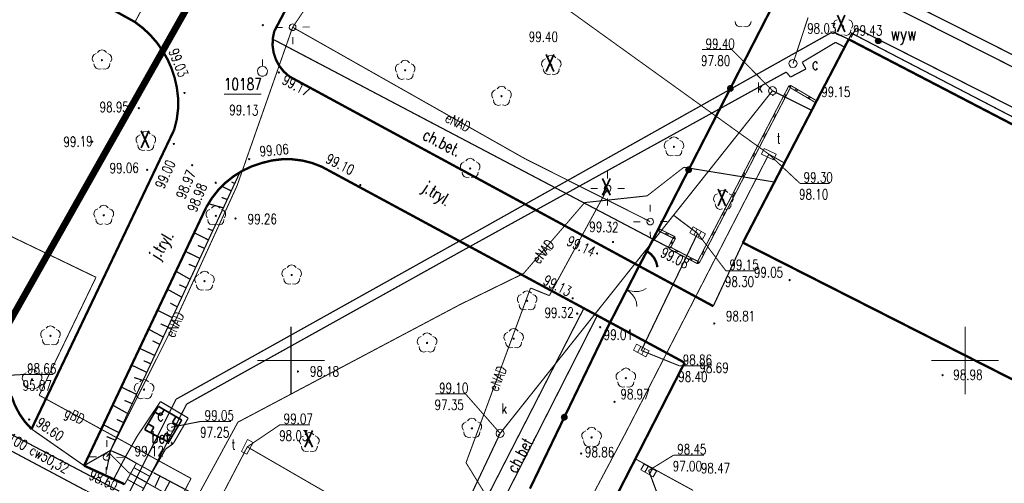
# Model space of a CAD drawing. Header units: metres. Extents: x 7501691 to 7504871, y 5814048 to 5814963.
# Tile 73 of 90: x 7504359 to 7504433, y 5814543 to 5814578. Entities that reach past the tile are written whole.
import ezdxf
from ezdxf.enums import TextEntityAlignment as Align

# ---------------------------------------------------------------- set-up
doc = ezdxf.new("R2010")
doc.units = ezdxf.units.M
doc.header["$MEASUREMENT"] = 0
for name, pattern in [('1', [0]), ('11', [3, 2.5, -0.5]), ('BUD', [0]), ('BUI', [0]), ('KOJ', [0]), ('KOU', [2, 1.5, -0.5]), ('UEB', [0]), ('UPC', [0]), ('UPG', [0]), ('UPK', [0]), ('UPT', [0]), ('WSQ', [1.75, 1.25, -0.5])]:
    doc.linetypes.add(name, pattern=pattern)
doc.layers.get('0').update_dxf_attribs({"linetype": 'CONTINUOUS'})
for name, color, linetype, lineweight in [('EBTPO_L_2', 7, 'CONTINUOUS', 15), ('EBTPO_L_4', 7, 'BUI', 25), ('EBUPP_L_1', 7, 'BUD', 35), ('KRZYZE_L_0', 7, '1', 18), ('SDROK_T_0', 7, 'CONTINUOUS', 18), ('SDROK_T_1', 7, 'CONTINUOUS', 18), ('SDRPK_L_0', 7, 'KOJ', 35), ('SDRPK_L_1', 7, '11', 15), ('SDRPK_L_3', 7, 'KOJ', 35), ('SDRPK_L_4', 7, 'KOU', 18), ('SDRPK_L_5', 7, '11', 18), ('SZNPS_T_0', 7, 'CONTINUOUS', 18), ('SZNPS_T_3', 7, 'CONTINUOUS', 18), ('SZOPO_L_0', 7, 'CONTINUOUS', 35), ('SZOPO_T_0', 7, 'CONTINUOUS', 18), ('SZZPZ_T_0', 3, 'CONTINUOUS', 18), ('UCCOA_T_0', 6, 'CONTINUOUS', 18), ('UCCOC_T_0', 6, 'CONTINUOUS', 15), ('UCCOO_T_0', 6, 'CONTINUOUS', 15), ('UCCPA_T_1', 6, 'CONTINUOUS', 18), ('UCCPOR_L_1', 6, 'UPC', 18), ('UEEOO_T_0', 1, 'CONTINUOUS', 15), ('UEEPA_T_1', 7, 'CONTINUOUS', 18), ('UEEPA_T_3', 1, 'CONTINUOUS', 18), ('UEEPON_L_1', 1, 'UEB', 15), ('UGGOO_T_0', 2, 'CONTINUOUS', 15), ('UGGPON_L_1', 2, 'UPG', 15), ('UKKOA_T_2', 34, 'CONTINUOUS', 15), ('UKKOC_T_0', 3, 'CONTINUOUS', 15), ('UKKOC_T_2', 34, 'CONTINUOUS', 15), ('UKKPA_T_1', 7, 'CONTINUOUS', 18), ('UKKPA_T_5', 7, 'CONTINUOUS', 18), ('UKKPOD_L_1', 3, 'UPK', 18), ('UKKPOR_L_1', 34, 'UPK', 18), ('UTTOA_T_0', 30, 'CONTINUOUS', 15), ('UTTOC_T_0', 30, 'CONTINUOUS', 15), ('UTTPA_T_1', 30, 'CONTINUOUS', 18), ('UTTPO_L_1', 30, 'UPT', 15), ('WUKOS_T_1', 7, 'CONTINUOUS', 15), ('WUKPS_L_6', 7, 'WSQ', 18), ('WWRPH_T_0', 7, 'CONTINUOUS', 15), ('WWRPH_T_1', 7, 'CONTINUOUS', 18)]:
    doc.layers.add(name, color=color, linetype=linetype, lineweight=lineweight)
doc.layers.add('pomiar_18_12_2024', color=7, linetype='CONTINUOUS')
doc.layers.add('ZAKRES', color=7, linetype='CONTINUOUS')
doc.styles.add('STYL_ARIAL', font='simplex', dxfattribs={"width": 0.75, "oblique": 0.1})

# ---------------------------------------------------------------- blocks, each defined once
blk = doc.blocks.new('OTDI')
at = {"color": 0}
for radius in [0.2, 0.18, 0.16, 0.14, 0.12, 0.1, 0.08, 0.06, 0.04, 0.02]:
    blk.add_circle((0, 0), radius, dxfattribs=at)
blk = doc.blocks.new('fdsgfdhgfjh')
at = {"color": 1, "const_width": 0.5}
blk.add_lwpolyline([(199.493, -172.243), (156.73, -247.896), (288.397, -308.04), (317.034, -289.46), (359.345, -311.135), (375.173, -272.058), (199.493, -172.243)], dxfattribs=at)
at = {"layer": 'EBTPO_L_2', "color": 7, "const_width": 0.075}
for points in [[(224.182, -213.315), (223.426, -214.771)], [(224.324, -213.389), (223.568, -214.844)], [(223.879, -213.897), (223.946, -214.117)], [(224.324, -213.389), (224.182, -213.315)], [(224.212, -213.421), (224.293, -213.283)], [(225.17, -213.987), (224.212, -213.421)], [(225.251, -213.849), (224.293, -213.283)], [(224.772, -213.566), (224.595, -213.647)], [(224.868, -213.623), (224.691, -213.704)], [(226.127, -214.552), (225.17, -213.987)], [(226.208, -214.415), (225.251, -213.849)], [(223.804, -214.043), (223.87, -214.262)], [(225.73, -214.132), (225.553, -214.213)], [(225.826, -214.188), (225.648, -214.27)], [(226.127, -214.552), (226.208, -214.415)], [(223.426, -214.771), (222.67, -216.226)], [(223.568, -214.844), (222.812, -216.3)], [(223.124, -215.353), (223.19, -215.572)], [(223.048, -215.498), (223.114, -215.718)], [(222.67, -216.226), (221.914, -217.682)], [(222.812, -216.3), (222.056, -217.755)], [(222.368, -216.808), (222.434, -217.028)], [(222.292, -216.954), (222.359, -217.173)], [(221.914, -217.682), (221.158, -219.137)], [(222.056, -217.755), (221.3, -219.211)], [(221.612, -218.264), (221.678, -218.483)], [(221.536, -218.409), (221.603, -218.629)], [(221.158, -219.137), (220.402, -220.593)], [(221.3, -219.211), (220.544, -220.667)], [(220.856, -219.719), (220.922, -219.939)], [(220.78, -219.865), (220.847, -220.084)], [(220.402, -220.593), (219.646, -222.048)], [(220.544, -220.667), (219.788, -222.122)], [(220.1, -221.175), (220.166, -221.394)], [(220.024, -221.321), (220.091, -221.54)], [(219.646, -222.048), (218.89, -223.504)], [(219.788, -222.122), (219.032, -223.578)], [(219.344, -222.63), (219.41, -222.85)], [(219.268, -222.776), (219.335, -222.995)], [(214.536, -224.092), (214.607, -223.949)], [(215.664, -224.661), (214.536, -224.092)], [(215.736, -224.518), (214.607, -223.949)], [(218.89, -223.504), (218.134, -224.959)], [(219.032, -223.578), (218.276, -225.033)], [(218.588, -224.086), (218.655, -224.305)], [(215.172, -224.233), (214.987, -224.319)], [(215.285, -224.29), (215.1, -224.376)], [(215.237, -225.3), (215.63, -224.552)], [(215.378, -225.374), (215.771, -224.626)], [(215.536, -225.075), (215.433, -224.926)], [(215.575, -225), (215.473, -224.851)], [(215.63, -224.552), (215.771, -224.626)], [(215.664, -224.661), (215.736, -224.518)], [(218.513, -224.232), (218.579, -224.451)], [(215.237, -225.3), (215.378, -225.374)], [(215.271, -225.408), (215.345, -225.266)], [(216.342, -225.965), (215.271, -225.408)], [(216.416, -225.823), (215.345, -225.266)], [(215.88, -225.545), (215.699, -225.631)], [(215.987, -225.601), (215.806, -225.687)], [(218.134, -224.959), (217.379, -226.415)], [(218.276, -225.033), (217.521, -226.489)], [(217.757, -225.687), (217.823, -225.906)], [(217.832, -225.542), (217.899, -225.761)], [(217.413, -226.523), (216.342, -225.965)], [(217.487, -226.381), (216.416, -225.823)], [(216.951, -226.102), (216.77, -226.188)], [(217.058, -226.158), (216.877, -226.244)], [(217.521, -226.489), (217.379, -226.415)], [(217.413, -226.523), (217.487, -226.381)], [(175.781, -241.32), (174.915, -242.881)], [(175.599, -241.649), (176.798, -242.304)], [(175.781, -241.32), (176.981, -241.976)], [(175.356, -242.086), (176.561, -242.748)], [(177.012, -241.904), (176.132, -243.552)], [(175.114, -242.523), (176.326, -243.189)]]:
    blk.add_lwpolyline(points, dxfattribs=at)
at = {"layer": 'EBTPO_L_4', "color": 7, "const_width": 0.125}
for points in [[(176.4, -238.828), (177.412, -237.099)], [(177.412, -237.099), (179.147, -238.114)], [(177.843, -237.351), (177.591, -237.783)], [(177.159, -237.53), (177.591, -237.783)], [(179.147, -238.114), (178.18, -239.767)], [(178.715, -237.861), (178.463, -238.293)], [(178.18, -239.767), (176.4, -238.828)], [(176.652, -238.396), (177.084, -238.649)], [(176.842, -239.061), (177.084, -238.649)], [(178.463, -238.293), (178.895, -238.546)], [(177.738, -239.534), (177.971, -239.091)], [(177.971, -239.091), (178.433, -239.335)]]:
    blk.add_lwpolyline(points, dxfattribs=at)
at = {"layer": 'EBUPP_L_1', "color": 7, "const_width": 0.175}
for points in [[(228.614, -209.87), (220.768, -224.957)], [(306.173, -250.201), (228.614, -209.87)], [(220.768, -224.957), (298.724, -264.526)]]:
    blk.add_lwpolyline(points, dxfattribs=at)
at = {"layer": 'KRZYZE_L_0', "color": 7, "linetype": '1', "const_width": 0.09}
for points in [[(187.25, -236.2), (187.25, -231.2)], [(237.25, -236.2), (237.25, -231.2)], [(184.75, -233.7), (189.75, -233.7)], [(234.75, -233.7), (239.75, -233.7)]]:
    blk.add_lwpolyline(points, dxfattribs=at)
at = {"layer": 'pomiar_18_12_2024', "color": 214, "linetype": '1', "const_width": 0.09}
for points in [[(232.426, -206.807), (269.783, -225.666), (269.433, -226.395), (232.078, -207.532), (232.426, -206.807)], [(306.382, -249.747), (228.844, -209.426), (228.614, -209.87)]]:
    blk.add_lwpolyline(points, dxfattribs=at)
at = {"layer": 'pomiar_18_12_2024', "color": 214}
for p in [(228.844, -209.426), (230.803, -209.994), (222.996, -214.023), (202.668, -239.216)]:
    blk.add_point(p, dxfattribs=at)
at = {"layer": 'SDRPK_L_0', "color": 7, "const_width": 0.175}
for points in [[(175.683, -208.593), (176.27, -209.043), (176.809, -209.549), (177.295, -210.106), (177.723, -210.709), (178.09, -211.351), (178.391, -212.027), (178.623, -212.729), (178.784, -213.45)], [(187.116, -212.623), (186.717, -212.266), (186.385, -211.846), (186.131, -211.374), (185.963, -210.866), (185.886, -210.336), (185.902, -209.801), (186.01, -209.276)], [(178.784, -213.45), (178.879, -214.235), (178.878, -215.025), (178.781, -215.809), (178.59, -216.576)], [(178.59, -216.576), (168.008, -238.783)], [(180.968, -222.329), (181.373, -221.668), (181.852, -221.059), (182.399, -220.509), (183.005, -220.026), (183.664, -219.617), (184.366, -219.288), (185.101, -219.042)], [(185.101, -219.042), (185.836, -218.861), (186.588, -218.771), (187.346, -218.773), (188.098, -218.868), (188.832, -219.053), (189.538, -219.327)], [(180.968, -222.329), (171.905, -241.499)], [(168.008, -238.783), (167.522, -238.249), (167.108, -237.657), (166.772, -237.017), (166.521, -236.34)], [(171.905, -241.499), (174.915, -242.881)]]:
    blk.add_lwpolyline(points, dxfattribs=at)
at = {"layer": 'SDRPK_L_1', "color": 7, "const_width": 0.075}
for points in [[(175.683, -208.593), (177.105, -205.923)], [(217.078, -243.34), (212.817, -241.013)]]:
    blk.add_lwpolyline(points, dxfattribs=at)
at = {"layer": 'SDRPK_L_3', "color": 7, "const_width": 0.175}
for points in [[(150.05, -194.354), (175.683, -208.593)], [(190.197, -201.353), (186.01, -209.276)], [(187.116, -212.623), (218.569, -229.67)], [(189.538, -219.327), (216.446, -233.862)], [(216.446, -233.862), (209.265, -247.896)]]:
    blk.add_lwpolyline(points, dxfattribs=at)
at = {"layer": 'SDRPK_L_4', "color": 7, "const_width": 0.09}
for points in [[(229.17, -209.05), (228.789, -209.734)], [(253.597, -221.406), (229.17, -209.05)], [(218.569, -229.67), (220.768, -224.957)], [(167.999, -238.776), (171.905, -241.499)]]:
    blk.add_lwpolyline(points, dxfattribs=at)
at = {"layer": 'SDRPK_L_5', "color": 7, "const_width": 0.09}
for points in [[(215.308, -225.337), (185.912, -209.866)], [(197.246, -252.718), (208.973, -229.825)], [(198.325, -253.294), (209.968, -230.362)], [(177.571, -236.746), (175.848, -239.307)], [(177.571, -236.746), (179.63, -237.97)], [(179.63, -237.97), (178.517, -239.866)], [(175.848, -239.307), (174.967, -240.856)], [(177.012, -241.904), (177.943, -240.279)], [(177.943, -240.279), (178.517, -239.866)], [(175.781, -241.32), (174.967, -240.856)]]:
    blk.add_lwpolyline(points, dxfattribs=at)
at = {"layer": 'SZNPS_T_0', "color": 7}
for points in [[(185.132, -211.865), (185.132, -211.365)], [(185.132, -211.865), (185.306, -211.908), (185.44, -212.027), (185.504, -212.195), (185.482, -212.373), (185.38, -212.521), (185.221, -212.604), (185.042, -212.604), (184.883, -212.521), (184.781, -212.373), (184.759, -212.195), (184.823, -212.027), (184.957, -211.908), (185.132, -211.865)]]:
    blk.add_lwpolyline(points, dxfattribs=at)
at = {"layer": 'SZNPS_T_3', "color": 7, "const_width": 0.065}
blk.add_lwpolyline([(182.273, -213.938), (185.051, -213.937)], dxfattribs=at)
at = {"layer": 'SZOPO_L_0', "color": 7, "const_width": 0.175}
for points in [[(222.93, -207.475), (219.837, -213.513)], [(219.837, -213.513), (216.743, -219.552)], [(219.702, -213.617), (219.667, -213.507), (219.711, -213.399), (219.814, -213.345), (219.928, -213.369), (219.999, -213.461), (219.994, -213.578), (219.916, -213.664), (219.801, -213.679), (219.702, -213.617)], [(216.743, -219.552), (213.65, -225.59)], [(216.609, -219.656), (216.574, -219.545), (216.618, -219.437), (216.72, -219.383), (216.834, -219.408), (216.905, -219.5), (216.901, -219.616), (216.823, -219.702), (216.707, -219.718), (216.609, -219.656)], [(213.65, -225.59), (213.1, -226.63)], [(213.65, -225.59), (213.946, -225.808), (214.183, -226.089), (214.347, -226.418), (214.43, -226.776)], [(213.1, -226.63), (210.78, -231.15)], [(210.78, -231.15), (207.525, -237.907)], [(207.525, -237.907), (204.974, -243.205)], [(207.391, -238.011), (207.355, -237.9), (207.399, -237.793), (207.502, -237.738), (207.616, -237.763), (207.687, -237.855), (207.683, -237.971), (207.605, -238.057), (207.489, -238.073), (207.391, -238.011)]]:
    blk.add_lwpolyline(points, dxfattribs=at)
at = {"layer": 'SZOPO_T_0', "color": 7}
for points in [[(213.602, -228.355), (213.322, -228.496), (213.018, -228.575), (212.705, -228.589), (212.395, -228.537), (212.104, -228.423)], [(212.104, -228.423), (212.365, -228.596), (212.585, -228.819), (212.754, -229.083), (212.865, -229.377), (212.911, -229.687)]]:
    blk.add_lwpolyline(points, dxfattribs=at)
at = {"layer": 'SZZPZ_T_0', "color": 7}
for points in [[(220.708, -208.922), (220.516, -208.952), (220.336, -208.882), (220.213, -208.732), (220.183, -208.541)], [(221.37, -208.541), (221.339, -208.732), (221.217, -208.882), (221.036, -208.952), (220.845, -208.922)], [(227.556, -209.041), (227.468, -208.868), (227.479, -208.674), (227.584, -208.512), (227.756, -208.424)], [(228.627, -208.423), (228.8, -208.512), (228.905, -208.674), (228.915, -208.868), (228.828, -209.04)], [(228.123, -209.552), (227.932, -209.582), (227.751, -209.513), (227.629, -209.362), (227.598, -209.171)], [(228.192, -208.861), (228.224, -208.874), (228.237, -208.906), (228.224, -208.938), (228.192, -208.951), (228.16, -208.938), (228.147, -208.906), (228.16, -208.874), (228.192, -208.861)], [(228.785, -209.171), (228.755, -209.362), (228.633, -209.513), (228.452, -209.582), (228.261, -209.552)], [(172.596, -211.549), (172.509, -211.376), (172.519, -211.183), (172.624, -211.02), (172.797, -210.932)], [(172.908, -210.851), (173.045, -210.714), (173.232, -210.664), (173.419, -210.714), (173.556, -210.851)], [(173.668, -210.932), (173.84, -211.02), (173.945, -211.182), (173.956, -211.376), (173.868, -211.549)], [(173.163, -212.061), (172.972, -212.091), (172.791, -212.021), (172.669, -211.871), (172.639, -211.68)], [(173.232, -211.369), (173.264, -211.383), (173.277, -211.414), (173.264, -211.446), (173.232, -211.459), (173.2, -211.446), (173.187, -211.414), (173.2, -211.383), (173.232, -211.369)], [(173.826, -211.679), (173.795, -211.871), (173.673, -212.021), (173.492, -212.09), (173.301, -212.061)], [(195.082, -212.305), (194.994, -212.132), (195.004, -211.938), (195.109, -211.776), (195.282, -211.688)], [(195.393, -211.607), (195.53, -211.47), (195.717, -211.42), (195.904, -211.47), (196.042, -211.607)], [(196.153, -211.687), (196.325, -211.776), (196.431, -211.938), (196.441, -212.132), (196.353, -212.304)], [(205.922, -211.937), (205.834, -211.764), (205.844, -211.571), (205.95, -211.408), (206.122, -211.32)], [(206.233, -211.239), (206.371, -211.103), (206.558, -211.052), (206.745, -211.102), (206.882, -211.239)], [(206.558, -211.758), (206.59, -211.771), (206.603, -211.803), (206.59, -211.834), (206.558, -211.848), (206.526, -211.834), (206.513, -211.803), (206.526, -211.771), (206.558, -211.758)], [(206.993, -211.32), (207.166, -211.408), (207.271, -211.571), (207.281, -211.764), (207.194, -211.937)], [(195.649, -212.816), (195.457, -212.846), (195.277, -212.777), (195.155, -212.626), (195.124, -212.435)], [(195.717, -212.125), (195.749, -212.138), (195.762, -212.17), (195.749, -212.202), (195.717, -212.215), (195.686, -212.202), (195.672, -212.17), (195.686, -212.138), (195.717, -212.125)], [(196.311, -212.435), (196.28, -212.626), (196.158, -212.777), (195.978, -212.846), (195.786, -212.816)], [(206.489, -212.449), (206.298, -212.479), (206.117, -212.409), (205.995, -212.259), (205.964, -212.068)], [(207.151, -212.068), (207.121, -212.259), (206.999, -212.409), (206.818, -212.479), (206.627, -212.449)], [(202.231, -214.232), (202.144, -214.059), (202.154, -213.866), (202.259, -213.703), (202.431, -213.615)], [(202.543, -213.534), (202.68, -213.398), (202.867, -213.348), (203.054, -213.397), (203.191, -213.534)], [(203.303, -213.615), (203.475, -213.703), (203.58, -213.866), (203.591, -214.059), (203.503, -214.232)], [(202.798, -214.744), (202.607, -214.774), (202.426, -214.704), (202.304, -214.554), (202.274, -214.363)], [(202.867, -214.053), (202.899, -214.066), (202.912, -214.098), (202.899, -214.129), (202.867, -214.143), (202.835, -214.129), (202.822, -214.098), (202.835, -214.066), (202.867, -214.053)], [(203.461, -214.363), (203.43, -214.554), (203.308, -214.704), (203.127, -214.774), (202.936, -214.744)], [(176.166, -216.877), (176.303, -216.74), (176.49, -216.69), (176.677, -216.74), (176.814, -216.877)], [(175.854, -217.574), (175.766, -217.402), (175.777, -217.208), (175.882, -217.046), (176.054, -216.958)], [(176.49, -217.395), (176.522, -217.408), (176.535, -217.44), (176.522, -217.472), (176.49, -217.485), (176.458, -217.472), (176.445, -217.44), (176.458, -217.408), (176.49, -217.395)], [(176.925, -216.957), (177.098, -217.046), (177.203, -217.208), (177.214, -217.401), (177.126, -217.574)], [(215.021, -217.988), (214.933, -217.815), (214.944, -217.622), (215.049, -217.459), (215.221, -217.371)], [(215.332, -217.29), (215.47, -217.153), (215.657, -217.103), (215.844, -217.153), (215.981, -217.29)], [(216.092, -217.371), (216.265, -217.459), (216.37, -217.621), (216.38, -217.815), (216.293, -217.987)], [(176.421, -218.086), (176.23, -218.116), (176.049, -218.047), (175.927, -217.896), (175.897, -217.705)], [(177.083, -217.705), (177.053, -217.896), (176.931, -218.047), (176.75, -218.116), (176.559, -218.086)], [(215.588, -218.499), (215.397, -218.529), (215.216, -218.46), (215.094, -218.31), (215.063, -218.118)], [(215.657, -217.808), (215.689, -217.821), (215.702, -217.853), (215.689, -217.885), (215.657, -217.898), (215.625, -217.885), (215.612, -217.853), (215.625, -217.821), (215.657, -217.808)], [(216.25, -218.118), (216.22, -218.309), (216.098, -218.46), (215.917, -218.529), (215.726, -218.499)], [(199.904, -219.586), (199.817, -219.413), (199.827, -219.22), (199.932, -219.058), (200.105, -218.969)], [(200.216, -218.888), (200.353, -218.752), (200.54, -218.702), (200.727, -218.752), (200.864, -218.888)], [(200.976, -218.969), (201.148, -219.057), (201.253, -219.22), (201.264, -219.413), (201.176, -219.586)], [(200.472, -220.098), (200.28, -220.128), (200.099, -220.059), (199.978, -219.908), (199.947, -219.717)], [(200.54, -219.407), (200.572, -219.42), (200.585, -219.452), (200.572, -219.484), (200.54, -219.497), (200.508, -219.484), (200.495, -219.452), (200.508, -219.42), (200.54, -219.407)], [(201.134, -219.717), (201.103, -219.908), (200.981, -220.058), (200.8, -220.128), (200.609, -220.098)], [(218.991, -221.246), (219.128, -221.11), (219.315, -221.06), (219.502, -221.11), (219.639, -221.246)], [(218.679, -221.944), (218.592, -221.771), (218.602, -221.578), (218.707, -221.416), (218.88, -221.327)], [(219.315, -221.765), (219.347, -221.778), (219.36, -221.81), (219.347, -221.842), (219.315, -221.855), (219.283, -221.842), (219.27, -221.81), (219.283, -221.778), (219.315, -221.765)], [(219.751, -221.327), (219.923, -221.415), (220.029, -221.578), (220.039, -221.771), (219.951, -221.944)], [(172.729, -223.062), (172.641, -222.889), (172.652, -222.696), (172.757, -222.533), (172.929, -222.445)], [(173.041, -222.364), (173.178, -222.227), (173.365, -222.177), (173.552, -222.227), (173.689, -222.364)], [(173.801, -222.445), (173.973, -222.533), (174.078, -222.695), (174.089, -222.889), (174.001, -223.061)], [(181.036, -223.105), (180.948, -222.932), (180.958, -222.739), (181.064, -222.576), (181.236, -222.488)], [(181.347, -222.407), (181.485, -222.271), (181.672, -222.22), (181.859, -222.27), (181.996, -222.407)], [(182.107, -222.488), (182.28, -222.576), (182.385, -222.739), (182.395, -222.932), (182.308, -223.105)], [(219.247, -222.456), (219.055, -222.486), (218.875, -222.417), (218.753, -222.266), (218.722, -222.075)], [(219.909, -222.075), (219.878, -222.266), (219.756, -222.416), (219.576, -222.486), (219.384, -222.456)], [(173.297, -223.573), (173.105, -223.603), (172.924, -223.534), (172.802, -223.384), (172.772, -223.192)], [(173.365, -222.882), (173.397, -222.895), (173.41, -222.927), (173.397, -222.959), (173.365, -222.972), (173.333, -222.959), (173.32, -222.927), (173.333, -222.895), (173.365, -222.882)], [(173.959, -223.192), (173.928, -223.383), (173.806, -223.534), (173.625, -223.603), (173.434, -223.573)], [(181.603, -223.617), (181.412, -223.647), (181.231, -223.577), (181.109, -223.427), (181.078, -223.236)], [(181.672, -222.925), (181.704, -222.939), (181.717, -222.971), (181.704, -223.002), (181.672, -223.016), (181.64, -223.002), (181.627, -222.971), (181.64, -222.939), (181.672, -222.925)], [(182.265, -223.236), (182.235, -223.427), (182.113, -223.577), (181.932, -223.647), (181.741, -223.617)], [(180.517, -227.25), (180.654, -227.113), (180.841, -227.063), (181.028, -227.113), (181.166, -227.25)], [(186.669, -227.489), (186.581, -227.317), (186.591, -227.123), (186.697, -226.961), (186.869, -226.873)], [(186.98, -226.792), (187.117, -226.655), (187.305, -226.605), (187.492, -226.655), (187.629, -226.792)], [(187.74, -226.872), (187.913, -226.961), (188.018, -227.123), (188.028, -227.316), (187.941, -227.489)], [(180.205, -227.948), (180.118, -227.775), (180.128, -227.582), (180.233, -227.419), (180.406, -227.331)], [(180.841, -227.768), (180.873, -227.781), (180.886, -227.813), (180.873, -227.845), (180.841, -227.858), (180.81, -227.845), (180.796, -227.813), (180.81, -227.781), (180.841, -227.768)], [(181.277, -227.331), (181.449, -227.419), (181.555, -227.581), (181.565, -227.775), (181.477, -227.947)], [(187.236, -228.001), (187.045, -228.031), (186.864, -227.962), (186.742, -227.811), (186.711, -227.62)], [(187.305, -227.31), (187.337, -227.323), (187.35, -227.355), (187.337, -227.387), (187.305, -227.4), (187.273, -227.387), (187.26, -227.355), (187.273, -227.323), (187.305, -227.31)], [(187.898, -227.62), (187.868, -227.811), (187.746, -227.962), (187.565, -228.031), (187.374, -228.001)], [(180.773, -228.46), (180.581, -228.49), (180.401, -228.42), (180.279, -228.27), (180.248, -228.078)], [(181.435, -228.078), (181.404, -228.27), (181.282, -228.42), (181.101, -228.489), (180.91, -228.46)], [(204.438, -228.713), (204.575, -228.577), (204.762, -228.526), (204.949, -228.576), (205.087, -228.713)], [(204.127, -229.411), (204.039, -229.238), (204.049, -229.045), (204.154, -228.882), (204.327, -228.794)], [(204.762, -229.232), (204.794, -229.245), (204.807, -229.277), (204.794, -229.308), (204.762, -229.322), (204.731, -229.308), (204.717, -229.277), (204.731, -229.245), (204.762, -229.232)], [(205.198, -228.794), (205.37, -228.882), (205.476, -229.045), (205.486, -229.238), (205.398, -229.411)], [(204.694, -229.923), (204.502, -229.953), (204.322, -229.883), (204.2, -229.733), (204.169, -229.542)], [(205.356, -229.542), (205.325, -229.733), (205.203, -229.883), (205.023, -229.953), (204.831, -229.923)], [(168.774, -232.007), (168.686, -231.835), (168.696, -231.641), (168.801, -231.479), (168.974, -231.391)], [(169.085, -231.31), (169.222, -231.173), (169.409, -231.123), (169.596, -231.173), (169.734, -231.31)], [(169.845, -231.39), (170.017, -231.479), (170.123, -231.641), (170.133, -231.834), (170.045, -232.007)], [(203.441, -231.519), (203.578, -231.382), (203.765, -231.332), (203.952, -231.382), (204.089, -231.519)], [(169.341, -232.519), (169.149, -232.549), (168.969, -232.48), (168.847, -232.329), (168.816, -232.138)], [(169.409, -231.828), (169.441, -231.841), (169.454, -231.873), (169.441, -231.905), (169.409, -231.918), (169.378, -231.905), (169.364, -231.873), (169.378, -231.841), (169.409, -231.828)], [(170.003, -232.138), (169.972, -232.329), (169.85, -232.48), (169.67, -232.549), (169.478, -232.519)], [(196.707, -232.53), (196.62, -232.357), (196.63, -232.164), (196.735, -232.001), (196.908, -231.913)], [(197.019, -231.832), (197.156, -231.695), (197.343, -231.645), (197.53, -231.695), (197.668, -231.832)], [(197.779, -231.913), (197.951, -232.001), (198.057, -232.163), (198.067, -232.357), (197.979, -232.529)], [(203.129, -232.217), (203.042, -232.044), (203.052, -231.851), (203.157, -231.688), (203.33, -231.6)], [(203.765, -232.037), (203.797, -232.051), (203.81, -232.082), (203.797, -232.114), (203.765, -232.127), (203.733, -232.114), (203.72, -232.082), (203.733, -232.051), (203.765, -232.037)], [(204.201, -231.6), (204.373, -231.688), (204.479, -231.851), (204.489, -232.044), (204.401, -232.217)], [(197.275, -233.042), (197.083, -233.072), (196.903, -233.002), (196.781, -232.852), (196.75, -232.66)], [(197.343, -232.35), (197.375, -232.363), (197.388, -232.395), (197.375, -232.427), (197.343, -232.44), (197.311, -232.427), (197.298, -232.395), (197.311, -232.363), (197.343, -232.35)], [(197.937, -232.66), (197.906, -232.852), (197.784, -233.002), (197.604, -233.071), (197.412, -233.042)], [(203.697, -232.729), (203.505, -232.759), (203.325, -232.689), (203.202, -232.539), (203.172, -232.348)], [(204.359, -232.348), (204.328, -232.539), (204.206, -232.689), (204.025, -232.759), (203.834, -232.729)], [(167.722, -234.535), (167.859, -234.399), (168.047, -234.349), (168.234, -234.399), (168.371, -234.535)], [(211.765, -234.442), (211.902, -234.306), (212.089, -234.256), (212.277, -234.306), (212.414, -234.442)], [(167.411, -235.233), (167.323, -235.06), (167.333, -234.867), (167.439, -234.704), (167.611, -234.616)], [(168.047, -235.054), (168.078, -235.067), (168.092, -235.099), (168.078, -235.13), (168.047, -235.144), (168.015, -235.13), (168.002, -235.099), (168.015, -235.067), (168.047, -235.054)], [(168.482, -234.616), (168.655, -234.704), (168.76, -234.867), (168.77, -235.06), (168.683, -235.233)], [(176.029, -235.294), (176.166, -235.157), (176.353, -235.107), (176.54, -235.157), (176.678, -235.294)], [(211.454, -235.14), (211.366, -234.967), (211.376, -234.774), (211.482, -234.612), (211.654, -234.523)], [(212.09, -234.961), (212.121, -234.974), (212.135, -235.006), (212.121, -235.038), (212.09, -235.051), (212.058, -235.038), (212.045, -235.006), (212.058, -234.974), (212.09, -234.961)], [(212.525, -234.523), (212.697, -234.611), (212.803, -234.774), (212.813, -234.967), (212.726, -235.14)], [(167.978, -235.745), (167.787, -235.775), (167.606, -235.705), (167.484, -235.555), (167.453, -235.364)], [(168.64, -235.364), (168.61, -235.555), (168.487, -235.705), (168.307, -235.775), (168.116, -235.745)], [(175.718, -235.992), (175.63, -235.819), (175.64, -235.625), (175.745, -235.463), (175.918, -235.375)], [(176.353, -235.812), (176.385, -235.825), (176.398, -235.857), (176.385, -235.889), (176.353, -235.902), (176.322, -235.889), (176.308, -235.857), (176.322, -235.825), (176.353, -235.812)], [(176.789, -235.374), (176.961, -235.463), (177.067, -235.625), (177.077, -235.819), (176.989, -235.991)], [(212.021, -235.652), (211.83, -235.682), (211.649, -235.613), (211.527, -235.462), (211.496, -235.271)], [(212.683, -235.271), (212.652, -235.462), (212.531, -235.612), (212.35, -235.682), (212.158, -235.652)], [(176.285, -236.503), (176.093, -236.533), (175.913, -236.464), (175.791, -236.313), (175.76, -236.122)], [(176.947, -236.122), (176.916, -236.313), (176.794, -236.464), (176.614, -236.533), (176.422, -236.503)], [(200.345, -238.17), (200.482, -238.033), (200.669, -237.983), (200.857, -238.033), (200.994, -238.17)], [(200.034, -238.868), (199.946, -238.695), (199.956, -238.502), (200.062, -238.339), (200.234, -238.251)], [(200.67, -238.689), (200.701, -238.702), (200.715, -238.734), (200.701, -238.765), (200.67, -238.779), (200.638, -238.765), (200.625, -238.734), (200.638, -238.702), (200.67, -238.689)], [(201.105, -238.251), (201.277, -238.339), (201.383, -238.502), (201.393, -238.695), (201.306, -238.868)], [(209.221, -238.842), (209.358, -238.706), (209.545, -238.656), (209.732, -238.706), (209.87, -238.842)], [(187.98, -239.918), (187.893, -239.745), (187.903, -239.551), (188.008, -239.389), (188.18, -239.301)], [(188.292, -239.22), (188.429, -239.083), (188.616, -239.033), (188.803, -239.083), (188.94, -239.22)], [(189.052, -239.3), (189.224, -239.389), (189.329, -239.551), (189.34, -239.745), (189.252, -239.917)], [(200.601, -239.38), (200.41, -239.41), (200.229, -239.34), (200.107, -239.19), (200.076, -238.999)], [(201.263, -238.999), (201.232, -239.19), (201.111, -239.34), (200.93, -239.41), (200.738, -239.38)], [(208.91, -239.54), (208.822, -239.367), (208.832, -239.174), (208.938, -239.012), (209.11, -238.923)], [(209.546, -239.361), (209.577, -239.374), (209.59, -239.406), (209.577, -239.438), (209.546, -239.451), (209.514, -239.438), (209.501, -239.406), (209.514, -239.374), (209.546, -239.361)], [(209.981, -238.923), (210.153, -239.011), (210.259, -239.174), (210.269, -239.367), (210.181, -239.54)], [(188.548, -240.429), (188.356, -240.459), (188.175, -240.39), (188.053, -240.239), (188.023, -240.048)], [(188.616, -239.738), (188.648, -239.751), (188.661, -239.783), (188.648, -239.815), (188.616, -239.828), (188.584, -239.815), (188.571, -239.783), (188.584, -239.751), (188.616, -239.738)], [(189.21, -240.048), (189.179, -240.239), (189.057, -240.39), (188.876, -240.459), (188.685, -240.429)], [(209.477, -240.052), (209.286, -240.082), (209.105, -240.013), (208.983, -239.862), (208.952, -239.671)], [(210.139, -239.671), (210.108, -239.862), (209.986, -240.012), (209.806, -240.082), (209.614, -240.052)]]:
    blk.add_lwpolyline(points, dxfattribs=at)
at = {"layer": 'UCCOC_T_0', "color": 6, "const_width": 0.075}
for points in [[(224.482, -211.67), (225.601, -208.259)], [(178.357, -238.654), (180.578, -238.215)], [(180.578, -238.215), (182.804, -238.214)]]:
    blk.add_lwpolyline(points, dxfattribs=at)
at = {"layer": 'UCCPA_T_1', "color": 7}
for points in [[(224.482, -211.37), (224.632, -211.41), (224.742, -211.52), (224.782, -211.67), (224.742, -211.82), (224.632, -211.93), (224.482, -211.97), (224.332, -211.93), (224.222, -211.82), (224.182, -211.67), (224.222, -211.52), (224.332, -211.41), (224.482, -211.37)], [(178.357, -238.354), (178.507, -238.394), (178.617, -238.504), (178.657, -238.654), (178.617, -238.804), (178.507, -238.914), (178.357, -238.954), (178.207, -238.914), (178.097, -238.804), (178.057, -238.654), (178.097, -238.504), (178.207, -238.394), (178.357, -238.354)]]:
    blk.add_lwpolyline(points, dxfattribs=at)
at = {"layer": 'UCCPOR_L_1', "color": 6, "const_width": 0.09}
for points in [[(227.438, -209.312), (201.372, -223.933)], [(228.614, -209.87), (227.438, -209.312)], [(227.642, -210.098), (225.169, -211.574)], [(228.31, -210.453), (227.642, -210.098)], [(225.169, -211.574), (225.44, -212.073)], [(223.985, -212.302), (199.822, -225.63)], [(224.297, -212.676), (223.985, -212.302)], [(225.44, -212.073), (224.297, -212.676)], [(201.372, -223.933), (178.728, -236.573)], [(199.822, -225.63), (179.507, -236.939)], [(161.097, -236.33), (177.758, -245.106)], [(178.728, -236.573), (173.462, -247.063)], [(159.468, -236.663), (176.262, -245.605)], [(179.507, -236.939), (170.93, -253.8)]]:
    blk.add_lwpolyline(points, dxfattribs=at)
at = {"layer": 'UEEPA_T_1', "color": 7}
blk.add_lwpolyline([(187.374, -208.726), (187.509, -208.765), (187.601, -208.872), (187.621, -209.011), (187.563, -209.139), (187.444, -209.215), (187.304, -209.215), (187.185, -209.139), (187.126, -209.011), (187.146, -208.872), (187.239, -208.765), (187.374, -208.726)], dxfattribs=at)
at = {"layer": 'UEEPA_T_3', "color": 7}
for points in [[(186.124, -208.999), (186.624, -208.99)], [(188.124, -208.961), (188.624, -208.952)], [(187.388, -209.725), (187.397, -210.225)], [(210.735, -220.189), (210.735, -219.689)], [(209.485, -220.939), (209.985, -220.939)], [(210.735, -220.689), (210.87, -220.729), (210.963, -220.835), (210.983, -220.975), (210.924, -221.103), (210.806, -221.179), (210.665, -221.179), (210.546, -221.103), (210.488, -220.975), (210.508, -220.835), (210.6, -220.729), (210.735, -220.689)], [(211.485, -220.939), (211.985, -220.939)], [(210.735, -221.689), (210.735, -222.189)], [(213.89, -222.649), (213.886, -222.149)], [(213.145, -223.404), (212.645, -223.408)], [(213.895, -223.149), (214.03, -223.189), (214.122, -223.295), (214.142, -223.435), (214.084, -223.563), (213.965, -223.639), (213.824, -223.639), (213.706, -223.563), (213.647, -223.435), (213.667, -223.296), (213.759, -223.189), (213.895, -223.149)], [(215.145, -223.391), (214.645, -223.394)], [(213.9, -224.149), (213.903, -224.649)], [(173.584, -240.116), (173.594, -239.616)], [(172.32, -240.841), (172.819, -240.851)], [(173.569, -240.616), (173.704, -240.656), (173.797, -240.762), (173.817, -240.902), (173.758, -241.03), (173.64, -241.106), (173.499, -241.106), (173.38, -241.03), (173.322, -240.902), (173.342, -240.762), (173.434, -240.656), (173.569, -240.616)], [(174.319, -240.881), (174.819, -240.891)], [(173.554, -241.616), (173.544, -242.116)]]:
    blk.add_lwpolyline(points, dxfattribs=at)
at = {"layer": 'UEEPON_L_1', "color": 1, "const_width": 0.075}
for points in [[(194.563, -198.417), (187.374, -208.976)], [(187.374, -208.976), (183.248, -220.744)], [(204.63, -218.745), (187.374, -208.976)], [(213.895, -223.399), (204.63, -218.745)], [(213.667, -221.485), (216.389, -219.365)], [(216.389, -219.365), (223.108, -220.458)], [(183.248, -220.744), (178.328, -231.486)], [(210.735, -220.939), (206.414, -228.887)], [(204.503, -227.244), (209.032, -221.985)], [(209.032, -221.985), (213.667, -221.485)], [(199.816, -229.537), (204.503, -227.244)], [(205.017, -228.322), (200.234, -241.281)], [(206.414, -228.887), (205.017, -228.322)], [(199.816, -229.537), (183.314, -238.277)], [(178.328, -231.486), (173.777, -240.575)], [(183.314, -238.277), (176.166, -251.413)], [(173.777, -240.575), (173.569, -240.866)], [(173.777, -240.575), (175.211, -242.009)], [(205.133, -249.286), (200.234, -241.281)], [(175.211, -242.009), (194.014, -252.645)]]:
    blk.add_lwpolyline(points, dxfattribs=at)
at = {"layer": 'UGGPON_L_1', "color": 2, "const_width": 0.075}
for points in [[(166.368, -224.431), (172.79, -227.527)], [(172.79, -227.527), (168.573, -236.277)], [(168.573, -236.277), (179.838, -242.448)], [(179.838, -242.448), (173.938, -253.817)]]:
    blk.add_lwpolyline(points, dxfattribs=at)
at = {"layer": 'UKKOC_T_0', "color": 3, "const_width": 0.075}
for points in [[(217.408, -224.27), (219.499, -227.037)], [(219.499, -227.037), (221.725, -227.037)], [(213.232, -232.958), (216.042, -234.088)], [(216.042, -234.088), (218.295, -234.087)], [(213.78, -241.861), (215.631, -240.721)], [(215.631, -240.721), (217.884, -240.721)]]:
    blk.add_lwpolyline(points, dxfattribs=at)
at = {"layer": 'UKKOC_T_2', "color": 34, "const_width": 0.075}
for points in [[(217.73, -210.64), (219.956, -210.64)], [(222.964, -213.685), (219.956, -210.64)], [(164.228, -234.916), (167.411, -234.738)], [(167.411, -234.738), (169.637, -234.737)], [(197.968, -236.178), (200.193, -236.177)], [(202.763, -239.106), (200.193, -236.177)]]:
    blk.add_lwpolyline(points, dxfattribs=at)
at = {"layer": 'UKKPA_T_1', "color": 7}
for points in [[(216.829, -224.224), (217.078, -223.791)], [(217.078, -223.791), (217.988, -224.315)], [(217.132, -224.399), (217.382, -223.966)], [(217.435, -224.574), (217.685, -224.141)], [(217.738, -224.748), (216.829, -224.224)], [(217.988, -224.315), (217.738, -224.748)], [(212.651, -232.931), (212.887, -232.49)], [(213.578, -233.425), (212.651, -232.931)], [(212.887, -232.49), (213.813, -232.984)], [(212.96, -233.096), (213.196, -232.655)], [(213.269, -233.261), (213.504, -232.819)], [(213.813, -232.984), (213.578, -233.425)], [(213.2, -241.817), (213.448, -241.383)], [(213.448, -241.383), (214.36, -241.904)], [(213.504, -241.991), (213.752, -241.557)], [(214.111, -242.338), (213.2, -241.817)], [(213.808, -242.164), (214.056, -241.731)], [(214.36, -241.904), (214.111, -242.338)]]:
    blk.add_lwpolyline(points, dxfattribs=at)
at = {"layer": 'UKKPA_T_5', "color": 7}
for points in [[(222.964, -213.385), (223.114, -213.425), (223.224, -213.535), (223.264, -213.685), (223.224, -213.835), (223.114, -213.944), (222.964, -213.985), (222.814, -213.944), (222.704, -213.835), (222.664, -213.685), (222.704, -213.535), (222.814, -213.425), (222.964, -213.385)], [(202.763, -238.806), (202.913, -238.846), (203.023, -238.956), (203.063, -239.106), (203.023, -239.256), (202.913, -239.365), (202.763, -239.406), (202.613, -239.365), (202.503, -239.256), (202.463, -239.106), (202.503, -238.956), (202.613, -238.846), (202.763, -238.806)]]:
    blk.add_lwpolyline(points, dxfattribs=at)
at = {"layer": 'UKKPOD_L_1', "color": 3, "const_width": 0.09}
for points in [[(217.408, -224.27), (215.622, -222.924)], [(213.232, -232.958), (217.408, -224.27)], [(217.956, -253.089), (213.78, -241.861)]]:
    blk.add_lwpolyline(points, dxfattribs=at)
at = {"layer": 'UKKPOR_L_1', "color": 34, "const_width": 0.09}
for points in [[(222.964, -213.685), (202.763, -239.106)], [(222.964, -213.685), (225.872, -215.141)], [(202.763, -239.106), (192.624, -260.535)]]:
    blk.add_lwpolyline(points, dxfattribs=at)
at = {"layer": 'UTTOC_T_0', "color": 30, "const_width": 0.075}
for points in [[(222.694, -218.398), (224.999, -220.559)], [(224.999, -220.559), (227.197, -220.559)], [(184.01, -240.108), (186.439, -238.463)], [(186.439, -238.463), (188.665, -238.463)]]:
    blk.add_lwpolyline(points, dxfattribs=at)
at = {"layer": 'UTTPA_T_1', "color": 7}
for points in [[(222.342, -217.973), (222.142, -218.395)], [(223.246, -218.402), (222.342, -217.973)], [(222.142, -218.395), (223.045, -218.824)], [(223.045, -218.824), (223.246, -218.402)], [(184.035, -239.557), (183.572, -240.443)], [(183.986, -240.659), (184.448, -239.773)], [(184.448, -239.773), (184.035, -239.557)], [(183.572, -240.443), (183.986, -240.659)]]:
    blk.add_lwpolyline(points, dxfattribs=at)
at = {"layer": 'UTTPO_L_1', "color": 30, "const_width": 0.075}
for points in [[(222.694, -218.398), (190.528, -195.257)], [(222.694, -218.398), (212.084, -239.045)], [(222.694, -218.398), (223.842, -219.045)], [(212.084, -239.045), (205.07, -252.281)], [(177.461, -252.683), (184.01, -240.108)], [(184.01, -240.108), (205.07, -252.281)]]:
    blk.add_lwpolyline(points, dxfattribs=at)
at = {"layer": 'WUKPS_L_6', "color": 7, "const_width": 0.09}
for points in [[(183.469, -219.727), (173.865, -240.372)], [(173.865, -240.372), (174.967, -240.856)], [(177.052, -242.017), (197.246, -252.718)]]:
    blk.add_lwpolyline(points, dxfattribs=at)
at = {"layer": 'WUKPS_L_6', "color": 7, "linetype": '1', "const_width": 0.09}
for points in [[(183.082, -220.563), (182.838, -220.458)], [(182.132, -220.783), (182.838, -221.123)], [(182.108, -221.603), (182.522, -221.757)], [(181.126, -222.065), (182.222, -222.374)], [(180.071, -224.225), (181.118, -224.753)], [(181.077, -223.916), (181.442, -224.062)], [(179.446, -225.613), (180.469, -226.117)], [(180.339, -225.167), (180.834, -225.378)], [(178.74, -227.091), (179.763, -227.675)], [(179.665, -226.555), (180.193, -226.774)], [(178.115, -228.431), (179.129, -228.991)], [(178.967, -228.082), (179.47, -228.301)], [(177.376, -229.981), (178.432, -230.517)], [(178.302, -229.446), (178.821, -229.721)], [(176.694, -231.386), (177.758, -231.946)], [(177.587, -230.988), (178.123, -231.215)], [(176.987, -232.238), (177.498, -232.498)], [(176.045, -232.807), (177.117, -233.31)], [(176.321, -233.716), (176.825, -233.927)], [(175.428, -234.041), (176.533, -234.569)], [(175.623, -234.966), (176.248, -235.169)], [(174.649, -235.657), (175.794, -236.217)], [(174, -236.996), (175.129, -237.629)], [(174.901, -236.663), (175.486, -236.907)], [(174.333, -238.068), (174.828, -238.303)], [(173.326, -238.458), (174.463, -239.042)], [(173.578, -239.343), (174.195, -239.602)], [(171.905, -241.499), (173.865, -240.372)], [(173.579, -241.819), (173.865, -240.372)], [(174.058, -242.582), (174.967, -240.856)], [(177.528, -242.282), (177.178, -243.048)], [(178.269, -242.671), (177.412, -244.269)]]:
    blk.add_lwpolyline(points, dxfattribs=at)
at = {"layer": 'WWRPH_T_1', "color": 7}
for points in [[(185.166, -208.782), (185.197, -208.795), (185.211, -208.827), (185.197, -208.859), (185.166, -208.872), (185.134, -208.859), (185.121, -208.827), (185.134, -208.795), (185.166, -208.782)], [(186.352, -212.282), (186.383, -212.295), (186.397, -212.327), (186.383, -212.359), (186.352, -212.372), (186.32, -212.359), (186.307, -212.327), (186.32, -212.295), (186.352, -212.282)], [(179.352, -213.807), (179.384, -213.821), (179.397, -213.852), (179.384, -213.884), (179.352, -213.897), (179.32, -213.884), (179.307, -213.852), (179.32, -213.821), (179.352, -213.807)], [(175.965, -214.937), (175.997, -214.95), (176.01, -214.982), (175.997, -215.014), (175.965, -215.027), (175.933, -215.014), (175.92, -214.982), (175.933, -214.95), (175.965, -214.937)], [(172.521, -217.422), (172.553, -217.435), (172.566, -217.467), (172.553, -217.498), (172.521, -217.512), (172.49, -217.498), (172.476, -217.467), (172.49, -217.435), (172.521, -217.422)], [(178.562, -217.59), (178.594, -217.603), (178.607, -217.635), (178.594, -217.667), (178.562, -217.68), (178.53, -217.667), (178.517, -217.635), (178.53, -217.603), (178.562, -217.59)], [(184.151, -218.718), (184.183, -218.731), (184.196, -218.763), (184.183, -218.795), (184.151, -218.808), (184.119, -218.795), (184.106, -218.763), (184.119, -218.731), (184.151, -218.718)], [(176.586, -219.51), (176.618, -219.523), (176.631, -219.555), (176.618, -219.586), (176.586, -219.6), (176.555, -219.586), (176.541, -219.555), (176.555, -219.523), (176.586, -219.51)], [(179.917, -219.17), (179.949, -219.184), (179.962, -219.215), (179.949, -219.247), (179.917, -219.26), (179.885, -219.247), (179.872, -219.215), (179.885, -219.184), (179.917, -219.17)], [(181.667, -220.469), (181.699, -220.482), (181.712, -220.514), (181.699, -220.545), (181.667, -220.559), (181.636, -220.545), (181.622, -220.514), (181.636, -220.482), (181.667, -220.469)], [(192.394, -220.636), (192.425, -220.649), (192.439, -220.681), (192.425, -220.713), (192.394, -220.726), (192.362, -220.713), (192.349, -220.681), (192.362, -220.649), (192.394, -220.636)], [(183.136, -223.122), (183.167, -223.135), (183.181, -223.167), (183.167, -223.198), (183.136, -223.212), (183.104, -223.198), (183.091, -223.167), (183.104, -223.135), (183.136, -223.122)], [(211.137, -224.867), (211.168, -224.88), (211.182, -224.912), (211.168, -224.944), (211.137, -224.957), (211.105, -224.944), (211.092, -224.912), (211.105, -224.88), (211.137, -224.867)], [(209.951, -225.714), (209.983, -225.727), (209.996, -225.759), (209.983, -225.791), (209.951, -225.804), (209.919, -225.791), (209.906, -225.759), (209.919, -225.727), (209.951, -225.714)], [(224.234, -227.688), (224.266, -227.701), (224.279, -227.733), (224.266, -227.765), (224.234, -227.778), (224.202, -227.765), (224.189, -227.733), (224.202, -227.701), (224.234, -227.688)], [(208.145, -229.045), (208.177, -229.058), (208.19, -229.09), (208.177, -229.122), (208.145, -229.135), (208.113, -229.122), (208.1, -229.09), (208.113, -229.058), (208.145, -229.045)], [(208.484, -230.174), (208.516, -230.187), (208.529, -230.219), (208.516, -230.251), (208.484, -230.264), (208.452, -230.251), (208.439, -230.219), (208.452, -230.187), (208.484, -230.174)], [(210.178, -231.19), (210.21, -231.203), (210.223, -231.235), (210.21, -231.267), (210.178, -231.28), (210.146, -231.267), (210.133, -231.235), (210.146, -231.203), (210.178, -231.19)], [(218.646, -230.906), (218.678, -230.92), (218.691, -230.951), (218.678, -230.983), (218.646, -230.996), (218.614, -230.983), (218.601, -230.951), (218.614, -230.92), (218.646, -230.906)], [(187.767, -234.468), (187.798, -234.481), (187.812, -234.513), (187.798, -234.545), (187.767, -234.558), (187.735, -234.545), (187.722, -234.513), (187.735, -234.481), (187.767, -234.468)], [(235.582, -234.743), (235.614, -234.756), (235.627, -234.788), (235.614, -234.819), (235.582, -234.833), (235.55, -234.819), (235.537, -234.788), (235.55, -234.756), (235.582, -234.743)], [(211.251, -236.722), (211.283, -236.736), (211.296, -236.767), (211.283, -236.799), (211.251, -236.812), (211.22, -236.799), (211.206, -236.767), (211.22, -236.736), (211.251, -236.722)], [(167.839, -238.028), (167.871, -238.041), (167.884, -238.073), (167.871, -238.104), (167.839, -238.118), (167.807, -238.104), (167.794, -238.073), (167.807, -238.041), (167.839, -238.028)], [(208.768, -240.562), (208.8, -240.575), (208.813, -240.607), (208.8, -240.638), (208.768, -240.652), (208.736, -240.638), (208.723, -240.607), (208.736, -240.575), (208.768, -240.562)]]:
    blk.add_lwpolyline(points, dxfattribs=at)
at = {"layer": 'ZAKRES', "color": 3, "const_width": 0.09}
blk.add_lwpolyline([(199.493, -172.243), (375.068, -271.896), (359.203, -311.137), (317.034, -289.46), (288.397, -308.04), (156.73, -247.896), (199.493, -172.243)], dxfattribs=at)
at = {"layer": 'pomiar_18_12_2024', "color": 214}
blk.add_blockref('OTDI', (230.803, -209.994), dxfattribs=at)
at = {"layer": 'pomiar_18_12_2024', "color": 214, "style": 'STYL_ARIAL', "width": 0.75}
for s, height, p in [('X', 1.25, (227.655, -209.694)), ('wyw', 1, (231.721, -210.255)), ('X', 1.25, (206.068, -212.624)), ('X', 1.25, (176.029, -218.288)), ('X', 1.25, (210.24, -221.816)), ('X', 1.25, (218.802, -222.603)), ('X', 1.25, (188.166, -240.509))]:
    blk.add_text(s, height=height, dxfattribs=at).set_placement(p, align=Align.BOTTOM_LEFT)
at = {"layer": 'SDROK_T_0', "color": 7, "style": 'STYL_ARIAL', "width": 0.75}
for rotation, p in [(326.8978, (198.078, -221.322)), (58.358, (177.643, -225.133))]:
    blk.add_text('j.tryl.', height=0.875, rotation=rotation, dxfattribs=at).set_placement(p, align=Align.MIDDLE_CENTER)
at = {"layer": 'SDROK_T_1', "color": 7, "style": 'STYL_ARIAL', "width": 0.75}
for s, rotation, p in [('ch.bet.', 332.9965, (198.455, -217.538)), ('bet.', 359.0622, (177.717, -239.399)), ('ch.bet.', 61.6543, (204.28, -240.596))]:
    blk.add_text(s, height=0.875, rotation=rotation, dxfattribs=at).set_placement(p, align=Align.MIDDLE_CENTER)
at = {"layer": 'SZNPS_T_3', "color": 7, "style": 'STYL_ARIAL', "width": 0.75}
blk.add_text('10187', height=0.875, rotation=0.0091, dxfattribs=at).set_placement((182.273, -213.889), align=Align.BOTTOM_LEFT)
at = {"layer": 'UCCOA_T_0', "color": 6, "style": 'STYL_ARIAL', "width": 0.75}
for p in [(225.874, -212.39), (177.318, -238.46)]:
    blk.add_text('c', height=0.875, rotation=0.0091, dxfattribs=at).set_placement(p, align=Align.BOTTOM_LEFT)
at = {"layer": 'UCCOC_T_0', "color": 6, "style": 'STYL_ARIAL', "width": 0.75}
for s, p in [('98.03', (225.534, -208.696)), ('99.05', (180.846, -237.402)), ('97.25', (180.511, -238.652))]:
    blk.add_text(s, height=0.75, rotation=0.0091, dxfattribs=at).set_placement(p, align=Align.TOP_LEFT)
at = {"layer": 'UCCOO_T_0', "color": 6, "style": 'STYL_ARIAL', "width": 0.75}
blk.add_text('2c100 cw50,32', height=0.75, rotation=330.893, dxfattribs=at).set_placement((167.835, -240.882), align=Align.BOTTOM_CENTER)
at = {"layer": 'UEEOO_T_0', "color": 1, "style": 'STYL_ARIAL', "width": 0.75}
for rotation, p in [(334.8644, (199.635, -216.026)), (50.8653, (205.945, -225.618)), (66.0468, (178.619, -231.038)), (68.438, (202.577, -235.057))]:
    blk.add_text('eNAD', height=0.75, rotation=rotation, dxfattribs=at).set_placement(p, align=Align.MIDDLE_CENTER)
at = {"layer": 'UGGOO_T_0', "color": 2, "style": 'STYL_ARIAL', "width": 0.75}
blk.add_text('gBD', height=0.75, rotation=333.4441, dxfattribs=at).set_placement((171.207, -237.791), align=Align.MIDDLE_CENTER)
at = {"layer": 'UKKOA_T_2', "color": 34, "style": 'STYL_ARIAL', "width": 0.75}
for p in [(221.825, -214.048), (202.87, -237.869)]:
    blk.add_text('k', height=0.75, rotation=0.0091, dxfattribs=at).set_placement(p, align=Align.BOTTOM_LEFT)
at = {"layer": 'UKKOC_T_0', "color": 3, "style": 'STYL_ARIAL', "width": 0.75}
for s, p in [('99.15', (219.767, -226.225)), ('98.30', (219.433, -227.475)), ('98.86', (216.31, -233.275)), ('98.40', (215.975, -234.525)), ('98.45', (215.899, -239.909)), ('97.00', (215.564, -241.159))]:
    blk.add_text(s, height=0.75, rotation=0.0091, dxfattribs=at).set_placement(p, align=Align.TOP_LEFT)
at = {"layer": 'UKKOC_T_2', "color": 34, "style": 'STYL_ARIAL', "width": 0.75}
for s, p in [('99.40', (217.998, -209.828)), ('97.80', (217.663, -211.078)), ('98.66', (167.679, -233.925)), ('95.87', (167.344, -235.175)), ('99.10', (198.236, -235.365)), ('97.35', (197.901, -236.615))]:
    blk.add_text(s, height=0.75, rotation=0.0091, dxfattribs=at).set_placement(p, align=Align.TOP_LEFT)
at = {"layer": 'UTTOA_T_0', "color": 30, "style": 'STYL_ARIAL', "width": 0.75}
for p in [(223.276, -217.816), (182.842, -240.524)]:
    blk.add_text('t', height=0.75, rotation=0.0091, dxfattribs=at).set_placement(p, align=Align.BOTTOM_LEFT)
at = {"layer": 'UTTOC_T_0', "color": 30, "style": 'STYL_ARIAL', "width": 0.75}
for s, p in [('99.30', (225.267, -219.747)), ('98.10', (224.932, -220.997)), ('99.07', (186.707, -237.651)), ('98.03', (186.372, -238.901))]:
    blk.add_text(s, height=0.75, rotation=0.0091, dxfattribs=at).set_placement(p, align=Align.TOP_LEFT)
at = {"layer": 'WUKOS_T_1', "color": 7, "style": 'STYL_ARIAL', "width": 0.75}
for s, rotation, p in [('99.43', 0.0091, (228.939, -209.812)), ('99.03', 291.7653, (177.946, -210.829)), ('99.17', 331.6675, (186.407, -213.32)), ('99.15', 0.0091, (226.576, -214.375)), ('98.95', 0.0091, (173.056, -215.498)), ('99.06', 5.2015, (184.977, -218.791)), ('99.10', 333.0867, (189.655, -219.186)), ('99.00', 65.7721, (178.03, -221.116)), ('98.98', 67.5241, (180.433, -222.838)), ('99.08', 333.7063, (214.487, -226.152)), ('98.60', 325.5232, (168.146, -238.68)), ('99.12', 0.0091, (175.658, -241.019)), ('98.60', 335.0279, (172.105, -242.668))]:
    blk.add_text(s, height=0.75, rotation=rotation, dxfattribs=at).set_placement(p, align=Align.BOTTOM_LEFT)
for s, rotation, p in [('99.40', 0.0091, (205.967, -209.686)), ('99.13', 359.2134, (183.757, -215.127)), ('99.19', 1.7626, (171.457, -217.456)), ('99.06', 1.1216, (174.881, -219.418)), ('98.97', 67.2583, (179.46, -220.642)), ('99.26', 0.4155, (185.123, -223.207)), ('99.32', 359.2243, (210.461, -223.802)), ('99.05', 0.0091, (222.669, -227.162)), ('98.81', 0.0091, (220.595, -230.407)), ('98.18', 0.0091, (189.737, -234.509)), ('98.69', 0.0091, (218.627, -234.238)), ('98.98', 0.0091, (237.462, -234.767)), ('98.47', 0.0091, (218.735, -241.687))]:
    blk.add_text(s, height=0.75, rotation=rotation, dxfattribs=at).set_placement(p, align=Align.MIDDLE_CENTER)
at = {"layer": 'WWRPH_T_0', "color": 7, "style": 'STYL_ARIAL', "width": 0.75}
for s, rotation, p in [('99.14', 334.663, (208.772, -225.226)), ('99.13', 332.9965, (207.009, -228.152)), ('99.32', 0.5654, (207.138, -230.153))]:
    blk.add_text(s, height=0.75, rotation=rotation, dxfattribs=at).set_placement(p, align=Align.MIDDLE_CENTER)
for s, p in [('99.01', (210.443, -232.383)), ('98.97', (211.683, -236.795)), ('98.86', (209.055, -241.093))]:
    blk.add_text(s, height=0.75, rotation=0.0091, dxfattribs=at).set_placement(p, align=Align.BOTTOM_LEFT)

msp = doc.modelspace()

# ---------------------------------------------------------------- block references
at = {"linetype": 'Continuous'}
msp.add_blockref('fdsgfdhgfjh', (7504192.35177, 5814786.13308), dxfattribs=at)

doc.saveas('drawing.dxf')
